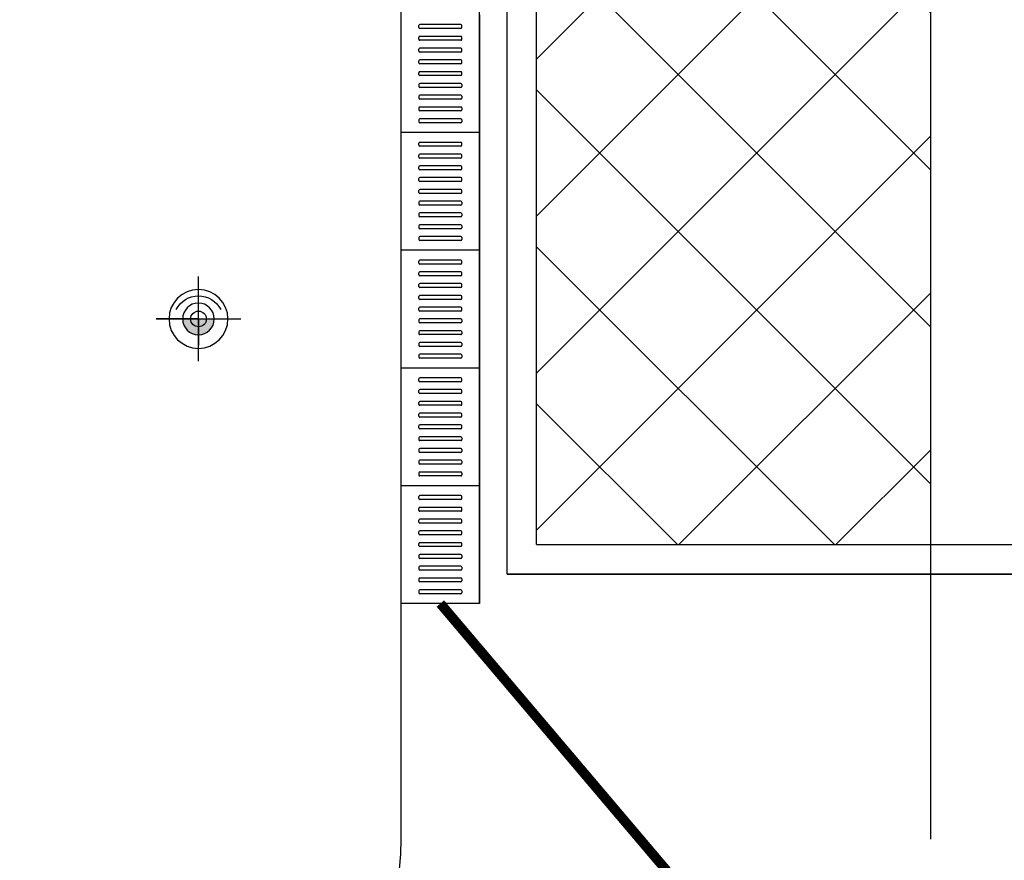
# Model space of a CAD drawing. Extents: x -424536 to -66822, y 139826 to 492209.
# Tile 77 of 91: x -103755 to -98738, y 239196 to 243479. Entities that reach past the tile are written whole.
import ezdxf

# ---------------------------------------------------------------- set-up
doc = ezdxf.new("R2010")
doc.units = 0
doc.header["$LTSCALE"] = 1000
doc.header["$MEASUREMENT"] = 0
for name, color, linetype in [('A乔木图例', 94, 'Continuous'), ('FG', 252, 'Continuous'), ('PUB_DIM', 3, 'Continuous'), ('体育设施', 7, 'Continuous'), ('灯', 3, 'Continuous')]:
    doc.layers.add(name, color=color, linetype=linetype)
doc.styles.add('DIM_FONT', font='SIMPLEX', dxfattribs={"width": 0.7, "bigfont": 'GBCBIG'})
doc.dimstyles.new('DIMN300', dxfattribs={"dimscale": 3, "dimtxt": 300, "dimasz": 100, "dimexe": 250, "dimexo": 300, "dimgap": 150, "dimtad": 1, "dimdec": 0, "dimzin": 0, "dimdsep": 46, "dimtxsty": 'DIM_FONT', "dimblk": 'ARCHTICK', "dimcen": 0.09, "dimclrt": 7, "dimazin": 2, "dimtfac": 1, "dimtdec": 0, "dimtix": 1, "dimtmove": 2, "dimatfit": 3, "dimldrblk": 'ARCHTICK', "dimfxl": 1, "dimtolj": 1, "dimtzin": 0, "dimarcsym": 0})

# ---------------------------------------------------------------- blocks, each defined once
blk = doc.blocks.new('A$C63707C13')
at = {"layer": '灯'}
h = blk.add_hatch(color=256, dxfattribs=at)
h.paths.add_polyline_path([(453, 453), (622, 453, 0.414214), (453, 622)])
h.paths.add_polyline_path([(453, 284, 0.414214), (622, 453), (453, 453)])
for p, q in [((453, 453), (453, 906)), ((453, 906), (453, 0)), ((906, 453), (0, 453)), ((453, 453), (736, 453))]:
    blk.add_line(p, q, dxfattribs=at)
for radius in [315, 169]:
    blk.add_circle((453, 453), radius, dxfattribs=at)
for start, end in [(116.8318, 180), (180, 243.1682)]:
    blk.add_arc((473, 453), 266, start, end, dxfattribs=at)
blk = doc.blocks.new('_ArchTick')
at = {"color": 0, "linetype": 'ByBlock', "const_width": 0.4}
blk.add_lwpolyline([(-0.5, -0.5), (0.5, 0.5)], dxfattribs=at)
blk = doc.blocks.new('*D91')
at = {"layer": 'Defpoints', "color": 0}
for p in [(-84779, 269703.9), (-82294.3, 269703.9), (-84779, 268704.4), (-221158.7, 241904.4), (-218074.5, 241904.4), (-218074.5, 237804.4)]:
    blk.add_point(p, dxfattribs=at)
at = {"layer": 'PUB_DIM', "color": 0, "lineweight": -2}
for p, q in [((-82294.3, 269703.9), (-82294.3, 269903.9)), ((-84179, 269703.9), (-81794.3, 269703.9)), ((-82294.3, 268704.4), (-82294.3, 269703.9)), ((-84179, 268704.4), (-81794.3, 268704.4)), ((-82294.3, 268704.4), (-82294.3, 268504.4)), ((-218974.5, 241904.4), (-221908.7, 241904.4)), ((-221158.7, 237804.4), (-221158.7, 241904.4)), ((-218974.5, 237804.4), (-221908.7, 237804.4))]:
    blk.add_line(p, q, dxfattribs=at)
for p, xscale, yscale, zscale, rotation in [((-82294.3, 269703.9), 200, 200, 200, 270), ((-82294.3, 268704.4), 200, 200, 200, 90), ((-221158.7, 241904.4), 300, 300, 300, 90), ((-221158.7, 237804.4), 300, 300, 300, 270)]:
    blk.add_blockref('_ArchTick', p, dxfattribs=dict(at, xscale=xscale, yscale=yscale, zscale=zscale, rotation=rotation))
at = {"layer": 'PUB_DIM', "color": 7, "attachment_point": 5, "rotation": 90, "style": 'DIM_FONT'}
for s, insert, char_height in [('\\A1;1000', (-82894.3, 269204.1), 600), ('\\A1;4100', (-222058.7, 239854.4), 900)]:
    blk.add_mtext(s, dxfattribs=dict(at, insert=insert, char_height=char_height))

msp = doc.modelspace()

# ---------------------------------------------------------------- hatches: boundary and pattern name
at = {"layer": 'FG'}
h = msp.add_hatch(dxfattribs=at)
h.set_pattern_fill('多孔材料', color=256, scale=200, style=0)
h.set_pattern_definition([(45, (400, 0), (-400.0004, 400.0004), []), (135, (400, 0), (-400.0004, -400.0004), [])])
h.paths.add_polyline_path([(-101121.5, 254629.4), (-101121.5, 240804.4), (-99112, 240804.4), (-99112, 251381.1), (-93796.5, 251381.1), (-93796.5, 254629.4)])

# ---------------------------------------------------------------- linework, layer by layer
at = {"color": 3}
for p, q in [((-101811.5, 240504.4), (-101811.5, 269448.5)), ((-101411.5, 240504.4), (-101411.5, 269448.5)), ((-101721.5, 243439.4), (-101721.5, 243449.4)), ((-101501.5, 243439.4), (-101501.5, 243449.4)), ((-101721.5, 243379.4), (-101721.5, 243389.4)), ((-101501.5, 243379.4), (-101501.5, 243389.4)), ((-101721.5, 243319.4), (-101721.5, 243329.4)), ((-101501.5, 243319.4), (-101501.5, 243329.4)), ((-101721.5, 243259.4), (-101721.5, 243269.4)), ((-101721.5, 243259.4), (-101721.5, 243269.4)), ((-101501.5, 243259.4), (-101501.5, 243269.4)), ((-101501.5, 243259.4), (-101501.5, 243269.4)), ((-101721.5, 243199.4), (-101721.5, 243209.4)), ((-101501.5, 243199.4), (-101501.5, 243209.4)), ((-101721.5, 243149.4), (-101721.5, 243139.4)), ((-101721.5, 243149.4), (-101721.5, 243139.4)), ((-101501.5, 243149.4), (-101501.5, 243139.4)), ((-101501.5, 243149.4), (-101501.5, 243139.4)), ((-101721.5, 243089.4), (-101721.5, 243079.4)), ((-101501.5, 243089.4), (-101501.5, 243079.4)), ((-101721.5, 243029.4), (-101721.5, 243019.4)), ((-101501.5, 243029.4), (-101501.5, 243019.4)), ((-101721.5, 242969.4), (-101721.5, 242959.4)), ((-101501.5, 242969.4), (-101501.5, 242959.4)), ((-101721.5, 242839.4), (-101721.5, 242849.4)), ((-101501.5, 242839.4), (-101501.5, 242849.4)), ((-101721.5, 242779.4), (-101721.5, 242789.4)), ((-101501.5, 242779.4), (-101501.5, 242789.4)), ((-101721.5, 242719.4), (-101721.5, 242729.4)), ((-101501.5, 242719.4), (-101501.5, 242729.4)), ((-101721.5, 242659.4), (-101721.5, 242669.4)), ((-101721.5, 242659.4), (-101721.5, 242669.4)), ((-101501.5, 242659.4), (-101501.5, 242669.4)), ((-101501.5, 242659.4), (-101501.5, 242669.4)), ((-101721.5, 242599.4), (-101721.5, 242609.4)), ((-101501.5, 242599.4), (-101501.5, 242609.4)), ((-101721.5, 242549.4), (-101721.5, 242539.4)), ((-101721.5, 242549.4), (-101721.5, 242539.4)), ((-101501.5, 242549.4), (-101501.5, 242539.4)), ((-101501.5, 242549.4), (-101501.5, 242539.4)), ((-101721.5, 242489.4), (-101721.5, 242479.4)), ((-101501.5, 242489.4), (-101501.5, 242479.4)), ((-101721.5, 242429.4), (-101721.5, 242419.4)), ((-101501.5, 242429.4), (-101501.5, 242419.4)), ((-101721.5, 242369.4), (-101721.5, 242359.4)), ((-101501.5, 242369.4), (-101501.5, 242359.4)), ((-101721.5, 242239.4), (-101721.5, 242249.4)), ((-101501.5, 242239.4), (-101501.5, 242249.4)), ((-101721.5, 242179.4), (-101721.5, 242189.4)), ((-101501.5, 242179.4), (-101501.5, 242189.4)), ((-101721.5, 242119.4), (-101721.5, 242129.4)), ((-101501.5, 242119.4), (-101501.5, 242129.4)), ((-101721.5, 242059.4), (-101721.5, 242069.4)), ((-101721.5, 242059.4), (-101721.5, 242069.4)), ((-101501.5, 242059.4), (-101501.5, 242069.4)), ((-101501.5, 242059.4), (-101501.5, 242069.4)), ((-101721.5, 241999.4), (-101721.5, 242009.4)), ((-101501.5, 241999.4), (-101501.5, 242009.4)), ((-101721.5, 241949.4), (-101721.5, 241939.4)), ((-101721.5, 241949.4), (-101721.5, 241939.4)), ((-101501.5, 241949.4), (-101501.5, 241939.4)), ((-101501.5, 241949.4), (-101501.5, 241939.4)), ((-101721.5, 241889.4), (-101721.5, 241879.4)), ((-101501.5, 241889.4), (-101501.5, 241879.4)), ((-101721.5, 241829.4), (-101721.5, 241819.4)), ((-101501.5, 241829.4), (-101501.5, 241819.4)), ((-101721.5, 241769.4), (-101721.5, 241759.4)), ((-101501.5, 241769.4), (-101501.5, 241759.4)), ((-101721.5, 241639.4), (-101721.5, 241649.4)), ((-101501.5, 241639.4), (-101501.5, 241649.4)), ((-101721.5, 241579.4), (-101721.5, 241589.4)), ((-101501.5, 241579.4), (-101501.5, 241589.4)), ((-101721.5, 241519.4), (-101721.5, 241529.4)), ((-101501.5, 241519.4), (-101501.5, 241529.4)), ((-101721.5, 241459.4), (-101721.5, 241469.4)), ((-101721.5, 241459.4), (-101721.5, 241469.4)), ((-101501.5, 241459.4), (-101501.5, 241469.4)), ((-101501.5, 241459.4), (-101501.5, 241469.4)), ((-101721.5, 241399.4), (-101721.5, 241409.4)), ((-101501.5, 241399.4), (-101501.5, 241409.4)), ((-101721.5, 241349.4), (-101721.5, 241339.4)), ((-101721.5, 241349.4), (-101721.5, 241339.4)), ((-101501.5, 241349.4), (-101501.5, 241339.4)), ((-101501.5, 241349.4), (-101501.5, 241339.4)), ((-101721.5, 241289.4), (-101721.5, 241279.4)), ((-101501.5, 241289.4), (-101501.5, 241279.4)), ((-101721.5, 241229.4), (-101721.5, 241219.4)), ((-101501.5, 241229.4), (-101501.5, 241219.4)), ((-101721.5, 241169.4), (-101721.5, 241159.4)), ((-101501.5, 241169.4), (-101501.5, 241159.4)), ((-101721.5, 241039.4), (-101721.5, 241049.4)), ((-101501.5, 241039.4), (-101501.5, 241049.4)), ((-101721.5, 240979.4), (-101721.5, 240989.4)), ((-101501.5, 240979.4), (-101501.5, 240989.4)), ((-101721.5, 240919.4), (-101721.5, 240929.4)), ((-101501.5, 240919.4), (-101501.5, 240929.4)), ((-101721.5, 240859.4), (-101721.5, 240869.4)), ((-101721.5, 240859.4), (-101721.5, 240869.4)), ((-101501.5, 240859.4), (-101501.5, 240869.4)), ((-101501.5, 240859.4), (-101501.5, 240869.4)), ((-101721.5, 240799.4), (-101721.5, 240809.4)), ((-101501.5, 240799.4), (-101501.5, 240809.4)), ((-101721.5, 240749.4), (-101721.5, 240739.4)), ((-101721.5, 240749.4), (-101721.5, 240739.4)), ((-101501.5, 240749.4), (-101501.5, 240739.4)), ((-101501.5, 240749.4), (-101501.5, 240739.4)), ((-101721.5, 240689.4), (-101721.5, 240679.4)), ((-101501.5, 240689.4), (-101501.5, 240679.4)), ((-101721.5, 240629.4), (-101721.5, 240619.4)), ((-101501.5, 240629.4), (-101501.5, 240619.4)), ((-101721.5, 240569.4), (-101721.5, 240559.4)), ((-101501.5, 240569.4), (-101501.5, 240559.4))]:
    msp.add_line(p, q, dxfattribs=at)
for p, q in [((-101811.5, 242904.4), (-101811.5, 243504.4)), ((-101411.5, 243504.4), (-101411.5, 242904.4)), ((-101411.5, 242904.4), (-101811.5, 242904.4)), ((-101411.5, 242904.4), (-101811.5, 242904.4)), ((-101411.5, 242904.4), (-101811.5, 242904.4)), ((-101811.5, 242304.4), (-101811.5, 242904.4)), ((-101411.5, 242904.4), (-101411.5, 242304.4)), ((-101411.5, 242304.4), (-101811.5, 242304.4)), ((-101411.5, 242304.4), (-101811.5, 242304.4)), ((-101411.5, 242304.4), (-101811.5, 242304.4)), ((-101811.5, 241704.4), (-101811.5, 242304.4)), ((-101411.5, 242304.4), (-101411.5, 241704.4)), ((-101411.5, 241704.4), (-101811.5, 241704.4)), ((-101411.5, 241704.4), (-101811.5, 241704.4)), ((-101411.5, 241704.4), (-101811.5, 241704.4)), ((-101811.5, 241104.4), (-101811.5, 241704.4)), ((-101411.5, 241704.4), (-101411.5, 241104.4)), ((-101411.5, 241104.4), (-101811.5, 241104.4)), ((-101411.5, 241104.4), (-101811.5, 241104.4)), ((-101411.5, 241104.4), (-101811.5, 241104.4)), ((-101811.5, 240504.4), (-101811.5, 241104.4)), ((-101411.5, 241104.4), (-101411.5, 240504.4)), ((-101411.5, 240504.4), (-101811.5, 240504.4)), ((-101811.5, 240504.4), (-101811.5, 240504.4)), ((-101411.5, 240504.4), (-101671.5, 240504.4)), ((-101411.5, 240504.4), (-101671.5, 240504.4)), ((-101411.5, 240504.4), (-101411.5, 240504.4))]:
    msp.add_line(p, q)
at = {"color": 8}
for p, q in [((-101506.5, 243454.4), (-101716.5, 243454.4)), ((-101506.5, 243434.4), (-101716.5, 243434.4)), ((-101506.5, 243394.4), (-101716.5, 243394.4)), ((-101506.5, 243374.4), (-101716.5, 243374.4)), ((-101506.5, 243334.4), (-101716.5, 243334.4)), ((-101506.5, 243314.4), (-101716.5, 243314.4)), ((-101506.5, 243274.4), (-101716.5, 243274.4)), ((-101506.5, 243274.4), (-101716.5, 243274.4)), ((-101506.5, 243254.4), (-101716.5, 243254.4)), ((-101506.5, 243254.4), (-101716.5, 243254.4)), ((-101506.5, 243214.4), (-101716.5, 243214.4)), ((-101506.5, 243194.4), (-101716.5, 243194.4)), ((-101506.5, 243154.4), (-101716.5, 243154.4)), ((-101506.5, 243154.4), (-101716.5, 243154.4)), ((-101506.5, 243134.4), (-101716.5, 243134.4)), ((-101506.5, 243134.4), (-101716.5, 243134.4)), ((-101506.5, 243094.4), (-101716.5, 243094.4)), ((-101506.5, 243074.4), (-101716.5, 243074.4)), ((-101506.5, 243034.4), (-101716.5, 243034.4)), ((-101506.5, 243014.4), (-101716.5, 243014.4)), ((-101506.5, 242974.4), (-101716.5, 242974.4)), ((-101506.5, 242954.4), (-101716.5, 242954.4)), ((-101506.5, 242854.4), (-101716.5, 242854.4)), ((-101506.5, 242834.4), (-101716.5, 242834.4)), ((-101506.5, 242794.4), (-101716.5, 242794.4)), ((-101506.5, 242774.4), (-101716.5, 242774.4)), ((-101506.5, 242734.4), (-101716.5, 242734.4)), ((-101506.5, 242714.4), (-101716.5, 242714.4)), ((-101506.5, 242674.4), (-101716.5, 242674.4)), ((-101506.5, 242674.4), (-101716.5, 242674.4)), ((-101506.5, 242654.4), (-101716.5, 242654.4)), ((-101506.5, 242654.4), (-101716.5, 242654.4)), ((-101506.5, 242614.4), (-101716.5, 242614.4)), ((-101506.5, 242594.4), (-101716.5, 242594.4)), ((-101506.5, 242554.4), (-101716.5, 242554.4)), ((-101506.5, 242554.4), (-101716.5, 242554.4)), ((-101506.5, 242534.4), (-101716.5, 242534.4)), ((-101506.5, 242534.4), (-101716.5, 242534.4)), ((-101506.5, 242494.4), (-101716.5, 242494.4)), ((-101506.5, 242474.4), (-101716.5, 242474.4)), ((-101506.5, 242434.4), (-101716.5, 242434.4)), ((-101506.5, 242414.4), (-101716.5, 242414.4)), ((-101506.5, 242374.4), (-101716.5, 242374.4)), ((-101506.5, 242354.4), (-101716.5, 242354.4)), ((-101506.5, 242254.4), (-101716.5, 242254.4)), ((-101506.5, 242234.4), (-101716.5, 242234.4)), ((-101506.5, 242194.4), (-101716.5, 242194.4)), ((-101506.5, 242174.4), (-101716.5, 242174.4)), ((-101506.5, 242134.4), (-101716.5, 242134.4)), ((-101506.5, 242114.4), (-101716.5, 242114.4)), ((-101506.5, 242074.4), (-101716.5, 242074.4)), ((-101506.5, 242074.4), (-101716.5, 242074.4)), ((-101506.5, 242054.4), (-101716.5, 242054.4)), ((-101506.5, 242054.4), (-101716.5, 242054.4)), ((-101506.5, 242014.4), (-101716.5, 242014.4)), ((-101506.5, 241994.4), (-101716.5, 241994.4)), ((-101506.5, 241954.4), (-101716.5, 241954.4)), ((-101506.5, 241954.4), (-101716.5, 241954.4)), ((-101506.5, 241934.4), (-101716.5, 241934.4)), ((-101506.5, 241934.4), (-101716.5, 241934.4)), ((-101506.5, 241894.4), (-101716.5, 241894.4)), ((-101506.5, 241874.4), (-101716.5, 241874.4)), ((-101506.5, 241834.4), (-101716.5, 241834.4)), ((-101506.5, 241814.4), (-101716.5, 241814.4)), ((-101506.5, 241774.4), (-101716.5, 241774.4)), ((-101506.5, 241754.4), (-101716.5, 241754.4)), ((-101506.5, 241654.4), (-101716.5, 241654.4)), ((-101506.5, 241634.4), (-101716.5, 241634.4)), ((-101506.5, 241594.4), (-101716.5, 241594.4)), ((-101506.5, 241574.4), (-101716.5, 241574.4)), ((-101506.5, 241534.4), (-101716.5, 241534.4)), ((-101506.5, 241514.4), (-101716.5, 241514.4)), ((-101506.5, 241474.4), (-101716.5, 241474.4)), ((-101506.5, 241474.4), (-101716.5, 241474.4)), ((-101506.5, 241454.4), (-101716.5, 241454.4)), ((-101506.5, 241454.4), (-101716.5, 241454.4)), ((-101506.5, 241414.4), (-101716.5, 241414.4)), ((-101506.5, 241394.4), (-101716.5, 241394.4)), ((-101506.5, 241354.4), (-101716.5, 241354.4)), ((-101506.5, 241354.4), (-101716.5, 241354.4)), ((-101506.5, 241334.4), (-101716.5, 241334.4)), ((-101506.5, 241334.4), (-101716.5, 241334.4)), ((-101506.5, 241294.4), (-101716.5, 241294.4)), ((-101506.5, 241274.4), (-101716.5, 241274.4)), ((-101506.5, 241234.4), (-101716.5, 241234.4)), ((-101506.5, 241214.4), (-101716.5, 241214.4)), ((-101506.5, 241174.4), (-101716.5, 241174.4)), ((-101506.5, 241154.4), (-101716.5, 241154.4)), ((-101506.5, 241054.4), (-101716.5, 241054.4)), ((-101506.5, 241034.4), (-101716.5, 241034.4)), ((-101506.5, 240994.4), (-101716.5, 240994.4)), ((-101506.5, 240974.4), (-101716.5, 240974.4)), ((-101506.5, 240934.4), (-101716.5, 240934.4)), ((-101506.5, 240914.4), (-101716.5, 240914.4)), ((-101506.5, 240874.4), (-101716.5, 240874.4)), ((-101506.5, 240874.4), (-101716.5, 240874.4)), ((-101506.5, 240854.4), (-101716.5, 240854.4)), ((-101506.5, 240854.4), (-101716.5, 240854.4)), ((-101506.5, 240814.4), (-101716.5, 240814.4)), ((-101506.5, 240794.4), (-101716.5, 240794.4)), ((-101506.5, 240754.4), (-101716.5, 240754.4)), ((-101506.5, 240754.4), (-101716.5, 240754.4)), ((-101506.5, 240734.4), (-101716.5, 240734.4)), ((-101506.5, 240734.4), (-101716.5, 240734.4)), ((-101506.5, 240694.4), (-101716.5, 240694.4)), ((-101506.5, 240674.4), (-101716.5, 240674.4)), ((-101506.5, 240634.4), (-101716.5, 240634.4)), ((-101506.5, 240614.4), (-101716.5, 240614.4)), ((-101506.5, 240574.4), (-101716.5, 240574.4)), ((-101506.5, 240554.4), (-101716.5, 240554.4))]:
    msp.add_line(p, q, dxfattribs=at)
msp.add_lwpolyline([(-101611.5, 240504.4, 50, 50, 0), (-99112, 237554.4, 50, 50, 0)], format="xyseb")
msp.add_circle((-102843.5, 241954.5), 40)
for centre, start, end in [((-101716.5, 243449.4), 90, 180), ((-101506.5, 243449.4), 0, 90), ((-101716.5, 243439.4), 180, 270), ((-101506.5, 243439.4), 270, 0), ((-101716.5, 243389.4), 90, 180), ((-101716.5, 243379.4), 180, 270), ((-101506.5, 243389.4), 0, 90), ((-101506.5, 243379.4), 270, 0), ((-101716.5, 243329.4), 90, 180), ((-101716.5, 243319.4), 180, 270), ((-101506.5, 243329.4), 0, 90), ((-101506.5, 243319.4), 270, 0), ((-101716.5, 243269.4), 90, 180), ((-101716.5, 243269.4), 90, 180), ((-101716.5, 243259.4), 180, 270), ((-101716.5, 243259.4), 180, 270), ((-101506.5, 243269.4), 0, 90), ((-101506.5, 243269.4), 0, 90), ((-101506.5, 243259.4), 270, 0), ((-101506.5, 243259.4), 270, 0), ((-101716.5, 243209.4), 90, 180), ((-101506.5, 243209.4), 0, 90), ((-101716.5, 243199.4), 180, 270), ((-101716.5, 243149.4), 90, 180), ((-101716.5, 243149.4), 90, 180), ((-101506.5, 243199.4), 270, 0), ((-101506.5, 243149.4), 0, 90), ((-101506.5, 243149.4), 0, 90), ((-101716.5, 243139.4), 180, 270), ((-101716.5, 243139.4), 180, 270), ((-101506.5, 243139.4), 270, 0), ((-101506.5, 243139.4), 270, 0), ((-101716.5, 243089.4), 90, 180), ((-101716.5, 243079.4), 180, 270), ((-101506.5, 243089.4), 0, 90), ((-101506.5, 243079.4), 270, 0), ((-101716.5, 243029.4), 90, 180), ((-101716.5, 243019.4), 180, 270), ((-101506.5, 243029.4), 0, 90), ((-101506.5, 243019.4), 270, 0), ((-101716.5, 242969.4), 90, 180), ((-101716.5, 242959.4), 180, 270), ((-101506.5, 242969.4), 0, 90), ((-101506.5, 242959.4), 270, 0), ((-101716.5, 242849.4), 90, 180), ((-101506.5, 242849.4), 0, 90), ((-101716.5, 242839.4), 180, 270), ((-101506.5, 242839.4), 270, 0), ((-101716.5, 242789.4), 90, 180), ((-101716.5, 242779.4), 180, 270), ((-101506.5, 242789.4), 0, 90), ((-101506.5, 242779.4), 270, 0), ((-101716.5, 242729.4), 90, 180), ((-101716.5, 242719.4), 180, 270), ((-101506.5, 242729.4), 0, 90), ((-101506.5, 242719.4), 270, 0), ((-101716.5, 242669.4), 90, 180), ((-101716.5, 242669.4), 90, 180), ((-101716.5, 242659.4), 180, 270), ((-101716.5, 242659.4), 180, 270), ((-101506.5, 242669.4), 0, 90), ((-101506.5, 242669.4), 0, 90), ((-101506.5, 242659.4), 270, 0), ((-101506.5, 242659.4), 270, 0), ((-101716.5, 242609.4), 90, 180), ((-101716.5, 242599.4), 180, 270), ((-101506.5, 242609.4), 0, 90), ((-101506.5, 242599.4), 270, 0), ((-101716.5, 242549.4), 90, 180), ((-101716.5, 242549.4), 90, 180), ((-101506.5, 242549.4), 0, 90), ((-101506.5, 242549.4), 0, 90), ((-101716.5, 242539.4), 180, 270), ((-101716.5, 242539.4), 180, 270), ((-101506.5, 242539.4), 270, 0), ((-101506.5, 242539.4), 270, 0), ((-101716.5, 242489.4), 90, 180), ((-101716.5, 242479.4), 180, 270), ((-101506.5, 242489.4), 0, 90), ((-101506.5, 242479.4), 270, 0), ((-101716.5, 242429.4), 90, 180), ((-101716.5, 242419.4), 180, 270), ((-101506.5, 242429.4), 0, 90), ((-101506.5, 242419.4), 270, 0), ((-101716.5, 242369.4), 90, 180), ((-101716.5, 242359.4), 180, 270), ((-101506.5, 242369.4), 0, 90), ((-101506.5, 242359.4), 270, 0), ((-101716.5, 242249.4), 90, 180), ((-101506.5, 242249.4), 0, 90), ((-101716.5, 242239.4), 180, 270), ((-101506.5, 242239.4), 270, 0), ((-101716.5, 242189.4), 90, 180), ((-101716.5, 242179.4), 180, 270), ((-101506.5, 242189.4), 0, 90), ((-101506.5, 242179.4), 270, 0), ((-101716.5, 242129.4), 90, 180), ((-101716.5, 242119.4), 180, 270), ((-101506.5, 242129.4), 0, 90), ((-101506.5, 242119.4), 270, 0), ((-101716.5, 242069.4), 90, 180), ((-101716.5, 242069.4), 90, 180), ((-101716.5, 242059.4), 180, 270), ((-101716.5, 242059.4), 180, 270), ((-101506.5, 242069.4), 0, 90), ((-101506.5, 242069.4), 0, 90), ((-101506.5, 242059.4), 270, 0), ((-101506.5, 242059.4), 270, 0), ((-101716.5, 242009.4), 90, 180), ((-101716.5, 241999.4), 180, 270), ((-101506.5, 242009.4), 0, 90), ((-101506.5, 241999.4), 270, 0), ((-101716.5, 241949.4), 90, 180), ((-101716.5, 241949.4), 90, 180), ((-101506.5, 241949.4), 0, 90), ((-101506.5, 241949.4), 0, 90), ((-101716.5, 241939.4), 180, 270), ((-101716.5, 241939.4), 180, 270), ((-101506.5, 241939.4), 270, 0), ((-101506.5, 241939.4), 270, 0), ((-101716.5, 241889.4), 90, 180), ((-101716.5, 241879.4), 180, 270), ((-101506.5, 241889.4), 0, 90), ((-101506.5, 241879.4), 270, 0), ((-101716.5, 241829.4), 90, 180), ((-101716.5, 241819.4), 180, 270), ((-101506.5, 241829.4), 0, 90), ((-101506.5, 241819.4), 270, 0), ((-101716.5, 241769.4), 90, 180), ((-101716.5, 241759.4), 180, 270), ((-101506.5, 241769.4), 0, 90), ((-101506.5, 241759.4), 270, 0), ((-101716.5, 241649.4), 90, 180), ((-101506.5, 241649.4), 0, 90), ((-101716.5, 241639.4), 180, 270), ((-101506.5, 241639.4), 270, 0), ((-101716.5, 241589.4), 90, 180), ((-101716.5, 241579.4), 180, 270), ((-101506.5, 241589.4), 0, 90), ((-101506.5, 241579.4), 270, 0), ((-101716.5, 241529.4), 90, 180), ((-101716.5, 241519.4), 180, 270), ((-101506.5, 241529.4), 0, 90), ((-101506.5, 241519.4), 270, 0), ((-101716.5, 241469.4), 90, 180), ((-101716.5, 241469.4), 90, 180), ((-101716.5, 241459.4), 180, 270), ((-101716.5, 241459.4), 180, 270), ((-101506.5, 241469.4), 0, 90), ((-101506.5, 241469.4), 0, 90), ((-101506.5, 241459.4), 270, 0), ((-101506.5, 241459.4), 270, 0), ((-101716.5, 241409.4), 90, 180), ((-101716.5, 241399.4), 180, 270), ((-101506.5, 241409.4), 0, 90), ((-101506.5, 241399.4), 270, 0), ((-101716.5, 241349.4), 90, 180), ((-101716.5, 241349.4), 90, 180), ((-101506.5, 241349.4), 0, 90), ((-101506.5, 241349.4), 0, 90), ((-101716.5, 241339.4), 180, 270), ((-101716.5, 241339.4), 180, 270), ((-101506.5, 241339.4), 270, 0), ((-101506.5, 241339.4), 270, 0), ((-101716.5, 241289.4), 90, 180), ((-101716.5, 241279.4), 180, 270), ((-101506.5, 241289.4), 0, 90), ((-101506.5, 241279.4), 270, 0), ((-101716.5, 241229.4), 90, 180), ((-101716.5, 241219.4), 180, 270), ((-101506.5, 241229.4), 0, 90), ((-101506.5, 241219.4), 270, 0), ((-101716.5, 241169.4), 90, 180), ((-101716.5, 241159.4), 180, 270), ((-101506.5, 241169.4), 0, 90), ((-101506.5, 241159.4), 270, 0), ((-101716.5, 241049.4), 90, 180), ((-101506.5, 241049.4), 0, 90), ((-101716.5, 241039.4), 180, 270), ((-101716.5, 240989.4), 90, 180), ((-101506.5, 241039.4), 270, 0), ((-101506.5, 240989.4), 0, 90), ((-101716.5, 240979.4), 180, 270), ((-101506.5, 240979.4), 270, 0), ((-101716.5, 240929.4), 90, 180), ((-101716.5, 240919.4), 180, 270), ((-101506.5, 240929.4), 0, 90), ((-101506.5, 240919.4), 270, 0), ((-101716.5, 240869.4), 90, 180), ((-101716.5, 240869.4), 90, 180), ((-101716.5, 240859.4), 180, 270), ((-101716.5, 240859.4), 180, 270), ((-101506.5, 240869.4), 0, 90), ((-101506.5, 240869.4), 0, 90), ((-101506.5, 240859.4), 270, 0), ((-101506.5, 240859.4), 270, 0), ((-101716.5, 240809.4), 90, 180), ((-101716.5, 240799.4), 180, 270), ((-101506.5, 240809.4), 0, 90), ((-101506.5, 240799.4), 270, 0), ((-101716.5, 240749.4), 90, 180), ((-101716.5, 240749.4), 90, 180), ((-101506.5, 240749.4), 0, 90), ((-101506.5, 240749.4), 0, 90), ((-101716.5, 240739.4), 180, 270), ((-101716.5, 240739.4), 180, 270), ((-101716.5, 240689.4), 90, 180), ((-101506.5, 240739.4), 270, 0), ((-101506.5, 240739.4), 270, 0), ((-101506.5, 240689.4), 0, 90), ((-101716.5, 240679.4), 180, 270), ((-101506.5, 240679.4), 270, 0), ((-101716.5, 240629.4), 90, 180), ((-101716.5, 240619.4), 180, 270), ((-101506.5, 240629.4), 0, 90), ((-101506.5, 240619.4), 270, 0), ((-101716.5, 240569.4), 90, 180), ((-101716.5, 240559.4), 180, 270), ((-101506.5, 240569.4), 0, 90), ((-101506.5, 240559.4), 270, 0)]:
    msp.add_arc(centre, 5, start, end)
at = {"layer": 'A乔木图例'}
for p, q in [((-101811.5, 239304.4), (-101811.5, 251381.1)), ((-99112, 239304.4), (-99112, 251381.1))]:
    msp.add_line(p, q, dxfattribs=at)
msp.add_arc((-103311.5, 239304.4), 1500, 270, 0, dxfattribs=at)
at = {"layer": '体育设施'}
for p, q in [((-101271.5, 240654.4), (-101271.5, 268754.4)), ((-101121.5, 240804.4), (-101121.5, 268604.4)), ((-101121.5, 240804.4), (-86321.5, 240804.4)), ((-86171.5, 240654.4), (-101271.5, 240654.4)), ((-101271.5, 240654.4), (-86171.5, 240654.4)), ((-101271.5, 240654.4), (-86171.5, 240654.4))]:
    msp.add_line(p, q, dxfattribs=at)

# ---------------------------------------------------------------- block references
at = {"layer": '灯', "xscale": -0.4767023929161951, "yscale": 0.4767023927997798, "zscale": 0.4767023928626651, "rotation": 90}
msp.add_blockref('A$C63707C13', (-102627.7, 242170.7), dxfattribs=at)

# ---------------------------------------------------------------- dimensions: what is measured, and where the dimension line sits
at = {"layer": 'PUB_DIM'}
dim = msp.add_aligned_dim(p1=(-218074.5, 237804.4), p2=(-218074.5, 241904.4), distance=3084.2, dimstyle='DIMN300', dxfattribs=at)
dim.commit()
dim.dimension.update_dxf_attribs({"geometry": '*D91', "text_midpoint": (-222058.7, 239854.4)})

doc.saveas('drawing.dxf')
